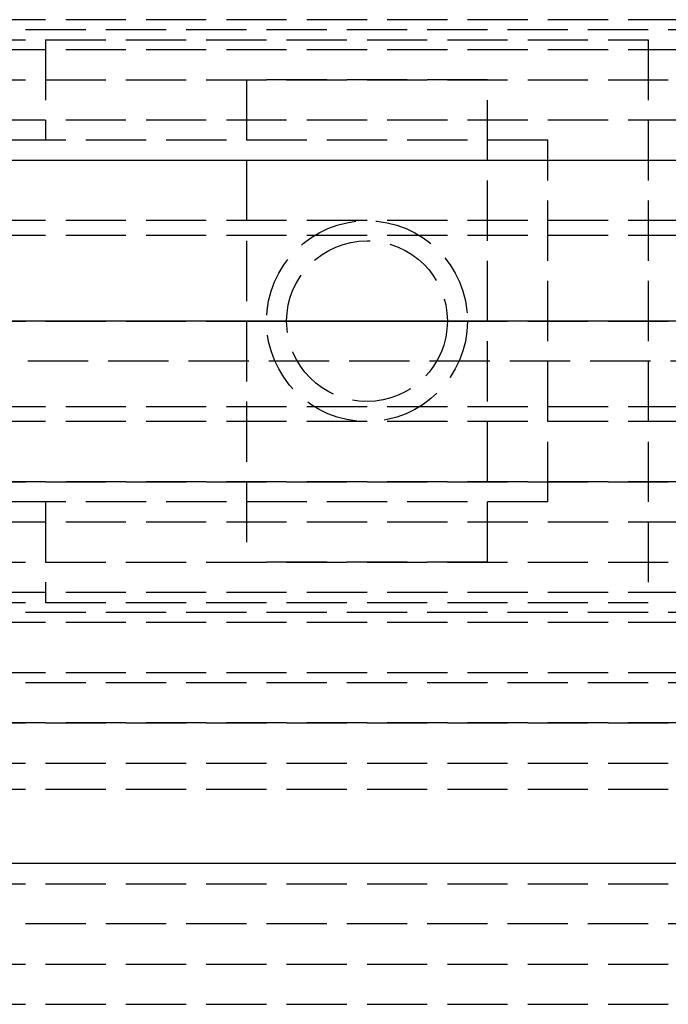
# Model space of a CAD drawing. Header units: millimetres. Extents: x 0 to 2050, y -94 to 94.
# Tile 5 of 13: x 19 to 36, y -17 to 8. Entities that reach past the tile are written whole.
import ezdxf

# ---------------------------------------------------------------- set-up
doc = ezdxf.new("R2010")
doc.units = ezdxf.units.MM
doc.header["$LTSCALE"] = 10
doc.linetypes.add('ALLCAD_Strich', pattern=[0.2, 0.15, -0.05])
doc.layers.add('BESCH_KONT_sich_schn_ansi_2d', color=40, linetype='Continuous')
doc.layers.add('BESCH_KONT_sich_schn_grun_2d', color=10, linetype='Continuous')

msp = doc.modelspace()

# ---------------------------------------------------------------- linework, layer by layer
at = {"layer": 'BESCH_KONT_sich_schn_ansi_2d', "linetype": 'ALLCAD_Strich'}
for p, q in [((0, 0, 2360), (2050, 0, 2360)), ((2050, 0, 2410), (0, 0, 2410)), ((0, 0, 2312.5), (2050, 0, 2312.5)), ((0, 0, 2358), (2050, 0, 2358)), ((0, 0, 2357), (2050, 0, 2357)), ((0, 0, 2314), (2050, 0, 2314)), ((80.5, 0, 2312.5), (0, 0, 2312.5)), ((0, 0, 2312), (80.5, 0, 2312)), ((0, 0, 2346), (2050, 0, 2346)), ((0, 0, 2349), (2050, 0, 2349)), ((0, 0, 2352.5), (2050, 0, 2352.5)), ((0, 0, 2356.5), (2050, 0, 2356.5)), ((0, 0, 2355.5), (2050, 0, 2355.5)), ((0, 0, 2315.5), (2050, 0, 2315.5)), ((273.907, 0, 2354.5), (0, 0, 2354.5)), ((2050, 0, 2353.5), (0, 0, 2353.5)), ((0, 0, 2348), (2050, 0, 2348)), ((0, 0, 2349.45), (2050, 0, 2349.45)), ((0, 0, 2347.5), (2050, 0, 2347.5)), ((32.5, 0, 2351), (0, 0, 2351)), ((80, 0, 2320), (0.5, 0, 2320)), ((1055, 0, 2310), (2, 0, 2310)), ((1055, 0, 2268), (2, 0, 2268)), ((998, 0, 9), (2, 0, 9)), ((130, 0, 2288), (2, 0, 2288)), ((130, 0, 2289), (2, 0, 2289)), ((130, 0, 2287), (2, 0, 2287)), ((130, 0, 2274), (2, 0, 2274)), ((1055, 0, 2303), (2, 0, 2303)), ((1055, 0, 2270), (2, 0, 2270)), ((1055, 0, 2269), (2, 0, 2269)), ((1055, 0, 2271), (2, 0, 2271)), ((1055, 0, 2304), (2, 0, 2304)), ((1055, 0, 2309), (2, 0, 2309)), ((2, 0, 2272), (1055, 0, 2272)), ((2, 0, 2302), (1055, 0, 2302)), ((127.869, 0, 2300.5), (2, 0, 2300.5)), ((123.056, 0, 2302.5), (2, 0, 2302.5)), ((262, 0, 2303), (2, 0, 2303)), ((262, 0, 2271), (2, 0, 2271)), ((262, 0, 2272), (2, 0, 2272)), ((262, 0, 2274), (2, 0, 2274)), ((262, 0, 2287), (2, 0, 2287)), ((262, 0, 2289), (2, 0, 2289)), ((262, 0, 2302), (2, 0, 2302)), ((123.056, 0, 2302.5), (2, 0, 2302.5)), ((127.869, 0, 2300.5), (2, 0, 2300.5)), ((2, 0, 2288), (1055, 0, 2288)), ((35, 0, 2326.5), (20, 0, 2326.5)), ((31, 0, 2354.5), (25, 0, 2354.5)), ((25, 0, 2356.5), (25, 0, 2354.5)), ((25.5, 0, 2350.5), (30.5, 0, 2350.5)), ((25.5, 0, 2351), (25.5, 0, 2350.5)), ((26, 0, 2356.5), (26, 0, 2351)), ((26, 0, 2356.5), (26, 0, 2354.5)), ((26, 0, 2353.5), (26, 0, 2351)), ((30, 0, 2356.5), (30, 0, 2351)), ((30, 0, 2356.5), (30, 0, 2354.5)), ((30, 0, 2353.5), (30, 0, 2351)), ((30.5, 0, 2351), (30.5, 0, 2350.5)), ((31, 0, 2354.5), (31, 0, 2356.5)), ((32.5, 0, 2326.5), (32.5, 0, 2351)), ((35, 0, 2353.5), (35, 0, 2326.5))]:
    msp.add_line(p, q, dxfattribs=at)
at = {"layer": 'BESCH_KONT_sich_schn_ansi_2d', "linetype": 'ALLCAD_Strich', "extrusion": (0, 1, 0)}
msp.add_arc((-20, 2346.5), 20, 270, 360, dxfattribs=at)
at = {"layer": 'BESCH_KONT_sich_schn_grun_2d', "linetype": 'ALLCAD_Strich'}
for p, q in [((2050, 7.5), (0, 7.5)), ((107, 7.25), (2, 7.25)), ((107, 7.25), (2, 7.25)), ((0, 7), (35, 7)), ((20, 7), (20, 4.5)), ((35, 7), (35, -7)), ((130, 6.75), (2, 6.75)), ((262, 6.75), (2, 6.75)), ((0, 6), (2050, 6)), ((31, 6), (25, 6)), ((25, 6), (25, -6)), ((31, -6), (31, 6)), ((2050, 5), (0, 5)), ((32.5, 4.5), (0.017, 4.5)), ((32.5, -4.5), (32.5, 4.5)), ((512.5, 4), (2, 4)), ((130, 4), (2.017, 4)), ((130, 2.5), (2, 2.5)), ((262, 2.13), (2, 2.13)), ((123, 0), (2, 0)), ((123, 0), (2, 0)), ((123.056, -1), (2, -1)), ((123.056, -1), (2, -1)), ((262, -2.13), (2, -2.13)), ((130, -2.5), (2, -2.5)), ((130, -4), (2, -4)), ((2, -4), (512.5, -4)), ((32.5, -4.5), (0, -4.5)), ((20, -4.5), (20, -7)), ((2050, -5), (0, -5)), ((0, -6), (2050, -6)), ((31, -6), (25, -6)), ((130, -6.75), (2, -6.75)), ((262, -6.75), (2, -6.75)), ((0, -7), (35, -7)), ((107, -7.25), (2, -7.25)), ((107, -7.25), (2, -7.25)), ((2050, -7.5), (0, -7.5)), ((130, -8.75), (2, -8.75)), ((262, -8.75), (2, -8.75)), ((1055, -9), (2, -9)), ((2, -10), (1055, -10)), ((262, -10), (2, -10)), ((0, -11), (2050, -11)), ((0, -11.65), (2050, -11.65)), ((1055, -13.5), (2, -13.5)), ((262, -13.5), (2, -13.5)), ((0, -14), (2050, -14)), ((1055, -15), (2, -15)), ((0, -16), (2050, -16)), ((0, -17), (2050, -17))]:
    msp.add_line(p, q, dxfattribs=at)
for radius in [2.5, 2, 2]:
    msp.add_circle((28, 0), radius, dxfattribs=at)

doc.saveas('drawing.dxf')
